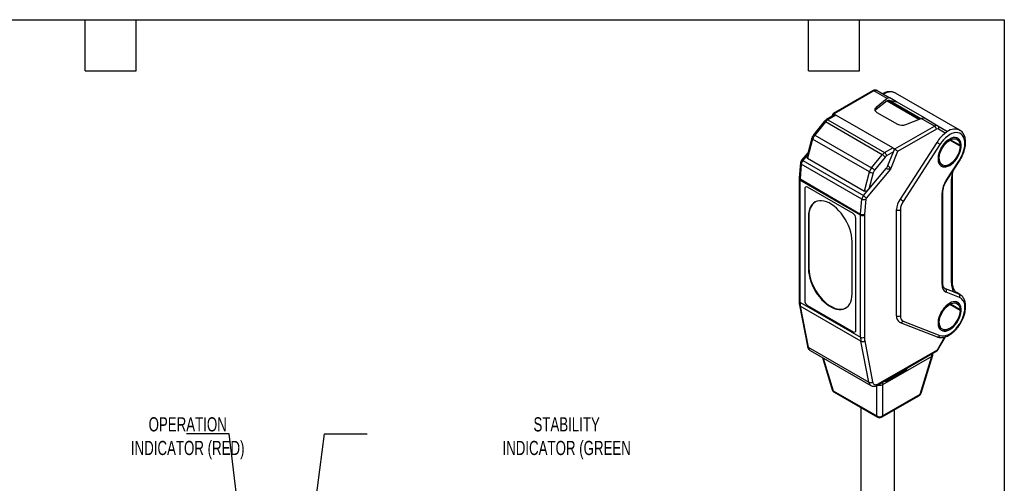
# Model space of a CAD drawing. Header units: millimetres. Extents: x 3 to 137, y 3 to 105.
# Tile 4 of 4: x 63 to 137, y 70 to 105. Entities that reach past the tile are written whole.
import ezdxf

# ---------------------------------------------------------------- set-up
doc = ezdxf.new("R2010")
doc.units = ezdxf.units.MM
doc.header["$LTSCALE"] = 0.5
doc.layers.add('DIMENSIONS', color=140, linetype='Continuous', lineweight=25)
doc.layers.add('TEXT', color=140, linetype='Continuous', lineweight=25)
doc.styles.add('SLDTEXTSTYLE0', font='TXT', dxfattribs={"width": 0.7})
doc.dimstyles.new('SLDDIMSTYLE2', dxfattribs={"dimtxt": 0.18, "dimasz": 0.508, "dimexe": 0, "dimexo": 0.0625, "dimgap": 0, "dimtad": 0, "dimtih": 1, "dimtoh": 1, "dimdec": 0, "dimrnd": 1e-09, "dimzin": 0, "dimdsep": 46, "dimtxsty": 'Standard', "dimblk1": 'DOT', "dimblk2": 'DOT', "dimsah": 1, "dimcen": 0.09, "dimadec": 0, "dimazin": 0, "dimtfac": 0.508, "dimtdec": 0, "dimtofl": 0, "dimtmove": 0, "dimatfit": 3, "dimldrblk": 'DOT', "dimfxl": 0, "dimfrac": 2, "dimtolj": 1, "dimtzin": 0, "dimarcsym": 0})

# ---------------------------------------------------------------- blocks, each defined once
blk = doc.blocks.new('_Dot')
at = {"color": 0, "linetype": 'ByBlock', "lineweight": -2}
blk.add_line((-0.5, 0), (-1, 0), dxfattribs=at)
at = {"color": 0, "linetype": 'ByBlock', "const_width": 0.5}
blk.add_lwpolyline([(-0.25, 0, 1), (0.25, 0, 1)], format="xyb", close=True, dxfattribs=at)

msp = doc.modelspace()

# ---------------------------------------------------------------- linework, layer by layer
for p, q in [((126.68703, 99.46603), (123.74591, 97.76815)), ((126.78702, 99.45612), (123.8222, 97.74457)), ((127.77781, 98.88415), (126.78702, 99.45612)), ((127.03702, 99.48087), (127.98614, 98.93295)), ((133.20741, 96.5273), (128.39908, 99.30308)), ((127.77781, 98.88415), (126.96753, 98.22928)), ((127.77781, 98.72085), (126.96753, 98.06597)), ((127.77781, 98.72085), (130.1567, 97.34754)), ((130.24056, 97.38212), (127.85589, 98.75876)), ((127.92908, 98.7632), (128.48911, 98.64248)), ((127.92908, 98.7632), (130.28774, 97.40158)), ((128.48911, 98.64248), (127.98614, 98.93295)), ((130.613, 97.41638), (128.48911, 98.64248)), ((123.73928, 97.76024), (123.65238, 97.55088)), ((123.76999, 97.61877), (123.8222, 97.74457)), ((123.8222, 97.74457), (123.79735, 97.63457)), ((123.8222, 97.74457), (123.96362, 97.66293)), ((126.96753, 98.22928), (126.96753, 98.06597)), ((127.02084, 97.85741), (128.54315, 96.9786)), ((123.08962, 97.17831), (122.29387, 96.19385)), ((123.175, 97.15387), (122.37925, 96.16941)), ((127.41764, 94.70465), (123.175, 97.15387)), ((123.85075, 97.66539), (123.25042, 97.31883)), ((123.96362, 97.66293), (123.35041, 97.30892)), ((123.35041, 97.30892), (127.59305, 94.8597)), ((128.20626, 95.2137), (123.96362, 97.66293)), ((129.18733, 96.94782), (130.32172, 97.41559)), ((131.31251, 96.84362), (130.32172, 97.41559)), ((130.61339, 97.41628), (131.56251, 96.86836)), ((128.34768, 95.13206), (131.31251, 96.84362)), ((131.45393, 96.59867), (128.56714, 94.93216)), ((131.56251, 96.86836), (132.16606, 96.51982)), ((132.12119, 96.31481), (131.60393, 96.61351)), ((122.16197, 95.93602), (121.80284, 94.58562)), ((122.2223, 95.86357), (121.8423, 94.43465)), ((126.46495, 93.41434), (122.2223, 95.86357)), ((122.37925, 96.16941), (126.62189, 93.72019)), ((131.48935, 95.62202), (128.74169, 91.37346)), ((132.44538, 95.86865), (132.4489, 95.86662)), ((133.22672, 95.33579), (132.44878, 95.78489)), ((132.48497, 95.80482), (133.22672, 95.37661)), ((132.51657, 95.82062), (133.22376, 95.41237)), ((133.0135, 95.94644), (132.98814, 95.95989)), ((133.04886, 95.92603), (133.0135, 95.94644)), ((121.87302, 94.84948), (121.40086, 94.28333)), ((127.59305, 94.8597), (128.20626, 95.2137)), ((128.25855, 94.91729), (127.73447, 94.61475)), ((127.83159, 93.8886), (128.25855, 94.91729)), ((128.56714, 94.93216), (128.02322, 93.62167)), ((128.20626, 95.2137), (128.34768, 95.13206)), ((128.25855, 94.91729), (128.34768, 95.13206)), ((131.72167, 95.46776), (128.97402, 91.2192)), ((133.22376, 95.41237), (133.2942, 95.46015)), ((133.26208, 95.39702), (133.22672, 95.37661)), ((133.29743, 95.37661), (133.22672, 95.33579)), ((133.29743, 95.37661), (133.26208, 95.39702)), ((133.26561, 95.39499), (133.26485, 95.44024)), ((121.3184, 94.08786), (121.22188, 92.97171)), ((121.82351, 94.66333), (121.48741, 94.26032)), ((121.48741, 94.26032), (126.01289, 91.64781)), ((121.8423, 94.43465), (126.08494, 91.98542)), ((126.62189, 93.72019), (127.41764, 94.70465)), ((127.62922, 94.52172), (126.83348, 93.53726)), ((132.18632, 92.77528), (133.17614, 94.30578)), ((132.21284, 92.74831), (133.20265, 94.27881)), ((121.37701, 94.00651), (121.28049, 92.89036)), ((125.90249, 91.394), (121.37701, 94.00651)), ((126.08494, 91.98542), (126.46495, 93.41434)), ((128.02322, 93.62167), (126.22136, 91.46109)), ((126.41333, 92.12797), (127.70011, 93.67093)), ((126.73931, 93.35375), (126.41333, 92.12797)), ((131.78927, 93.88315), (131.8136, 93.86792)), ((131.8136, 93.86792), (131.84895, 93.84751)), ((131.82903, 93.85383), (131.87431, 93.83406)), ((132.44536, 93.90488), (132.4489, 93.90284)), ((121.22188, 92.97171), (121.21804, 92.88441)), ((121.21804, 92.88441), (121.21804, 83.78034)), ((125.8021, 90.19026), (121.27662, 92.80277)), ((121.27662, 92.80277), (121.27662, 83.6987)), ((121.28049, 92.89036), (125.80597, 90.27785)), ((132.59033, 85.14644), (132.59033, 92.86883)), ((132.6489, 85.22808), (132.6489, 92.95047)), ((121.63017, 92.15154), (121.63017, 83.82282)), ((125.23641, 90.31466), (121.8423, 92.27404)), ((126.01289, 91.64781), (126.41333, 92.12797)), ((131.88322, 85.0226), (131.88322, 91.8497)), ((131.9418, 85.10424), (131.9418, 91.93134)), ((125.80597, 90.27785), (125.90249, 91.394)), ((126.18456, 91.37649), (126.08804, 90.26033)), ((128.48911, 82.67796), (128.48911, 90.60214)), ((128.77195, 90.60214), (128.77195, 82.67796)), ((121.94837, 90.13062), (121.91301, 90.11021)), ((121.91301, 90.11021), (121.91301, 86.19081)), ((121.94837, 90.13062), (121.94837, 86.21122)), ((125.44855, 81.61852), (125.44855, 89.94723)), ((125.8021, 81.0862), (125.8021, 90.19026)), ((126.08494, 90.19026), (126.08494, 81.0862)), ((125.1657, 84.31307), (125.1657, 88.23247)), ((121.94837, 86.21122), (121.91301, 86.19081)), ((132.08909, 84.72878), (132.13581, 84.70619)), ((132.73629, 84.471), (132.13581, 84.70619)), ((133.17614, 84.05929), (132.18632, 84.44697)), ((132.73629, 84.471), (133.12562, 84.31851)), ((133.20741, 84.27918), (132.97949, 84.41076)), ((132.98429, 84.40694), (133.03692, 84.37656)), ((133.00506, 84.39378), (133.03692, 84.37656)), ((133.12562, 84.31851), (133.01635, 84.38159)), ((133.12562, 84.31851), (133.20741, 84.27918)), ((121.24636, 83.46857), (121.83505, 80.4094)), ((121.27662, 83.6987), (125.8021, 81.0862)), ((125.82956, 80.78178), (121.30408, 83.39428)), ((121.30408, 83.39428), (121.89277, 80.33512)), ((121.8423, 83.4554), (125.23641, 81.49602)), ((132.44538, 83.62054), (132.4489, 83.6185)), ((133.22672, 83.08768), (132.44878, 83.53678)), ((132.48497, 83.5567), (133.22672, 83.1285)), ((132.51657, 83.57251), (133.22376, 83.16425)), ((133.0135, 83.69832), (132.98814, 83.71178)), ((133.04886, 83.67791), (133.0135, 83.69832)), ((133.22376, 83.16425), (133.2942, 83.21204)), ((133.26208, 83.14891), (133.22672, 83.1285)), ((133.29743, 83.1285), (133.22672, 83.08768)), ((133.29743, 83.1285), (133.26208, 83.14891)), ((133.26561, 83.14687), (133.26485, 83.19212)), ((128.97402, 82.29421), (131.72167, 81.21802)), ((128.75966, 82.18962), (131.50731, 81.11344)), ((131.78927, 81.63504), (131.8136, 81.61981)), ((131.8136, 81.61981), (131.84895, 81.5994)), ((131.82903, 81.60572), (131.87431, 81.58595)), ((132.44536, 81.65677), (132.4489, 81.65472)), ((131.5418, 80.15527), (132.09044, 81.10554)), ((131.57358, 80.13691), (132.14211, 81.12163)), ((121.89277, 80.33512), (126.41826, 77.72261)), ((122.04751, 80.09061), (126.57299, 77.4781)), ((126.41826, 77.72261), (125.82956, 80.78178)), ((126.10966, 80.81222), (126.69835, 77.75305)), ((127.11438, 77.59938), (131.5418, 80.15527)), ((122.94667, 79.57153), (123.68256, 77.16188)), ((123.01338, 79.53302), (123.76057, 77.08636)), ((127.07295, 77.50781), (131.50037, 80.0637)), ((131.1054, 79.65835), (127.42845, 77.53569)), ((130.2478, 76.84144), (131.10858, 79.66006)), ((130.32581, 76.91695), (131.19144, 79.75146)), ((131.1054, 79.65835), (131.1054, 79.83569)), ((131.19327, 79.76868), (131.19327, 79.88642)), ((127.71129, 77.78063), (129.19621, 78.63786)), ((129.19621, 78.63786), (129.27907, 78.78137)), ((129.27906, 78.78137), (129.19621, 78.63786)), ((127.79413, 77.92414), (127.71129, 77.78063)), ((127.0074, 75.212), (127.0074, 77.47618)), ((127.42522, 77.5337), (127.42522, 75.212)), ((127.42845, 77.71303), (127.42845, 77.53569)), ((127.71129, 77.78063), (127.54557, 77.78064)), ((123.76057, 77.08636), (127.0074, 75.212)), ((123.81949, 76.98968), (127.06633, 75.11533)), ((127.3663, 75.11533), (130.18887, 76.74476)), ((127.42522, 75.212), (130.2478, 76.84144)), ((125.82489, 75.83199), (125.82489, 62.97767)), ((128.32489, 62.97767), (128.32489, 75.66871))]:
    msp.add_line(p, q)
at = {"flags": 128}
for points in [[(127.02084, 97.85741), (126.96449, 97.89623), (126.92075, 97.94014), (126.89098, 97.98779), (126.8761, 98.0377), (126.87656, 98.08836), (126.89236, 98.13818), (126.92299, 98.18564), (126.96753, 98.22928)], [(126.96753, 98.06597), (126.92299, 98.02233), (126.89482, 97.97986)], [(123.175, 97.15387), (123.14875, 97.16785), (123.12622, 97.1774), (123.10825, 97.18216), (123.09555, 97.18193), (123.08962, 97.17831)], [(133.58027, 95.53989), (133.56892, 95.71798), (133.53508, 95.87939), (133.47943, 96.02086), (133.40309, 96.13957), (133.3076, 96.23313), (133.19487, 96.29966), (133.06716, 96.33782), (132.92704, 96.34685), (132.77732, 96.32657), (132.62101, 96.27738), (132.46125, 96.20028), (132.30123, 96.09681), (132.14418, 95.96904), (131.99325, 95.81955), (131.85146, 95.65133), (131.72167, 95.46776)], [(133.19349, 96.53508), (133.20081, 96.53105), (133.20741, 96.5273)], [(122.2223, 95.86357), (122.19727, 95.8799), (122.1783, 95.89641), (122.16614, 95.91247), (122.16124, 95.92746), (122.16197, 95.93602)], [(132.4489, 95.8707), (132.30866, 95.77632), (132.17224, 95.65767), (132.04337, 95.518), (131.92556, 95.36111), (131.82202, 95.19127), (131.73558, 95.01314), (131.66861, 94.83155), (131.62291, 94.65147), (131.59975, 94.47781), (131.59975, 94.31531), (131.62291, 94.16839), (131.66861, 94.04107), (131.73558, 93.93682), (131.82202, 93.85848), (131.92556, 93.80818), (132.04337, 93.78731), (132.17224, 93.79643), (132.30866, 93.83529), (132.4489, 93.90284)], [(132.4489, 93.90692), (132.30924, 93.83966), (132.17339, 93.80096), (132.04505, 93.79188), (131.92773, 93.81266), (131.82462, 93.86274), (131.73854, 93.94076), (131.67184, 94.04458), (131.62634, 94.17137), (131.60327, 94.31768), (131.60327, 94.47951), (131.62634, 94.65245), (131.67184, 94.83178), (131.73854, 95.01261), (131.82462, 95.19001), (131.92773, 95.35914), (132.04505, 95.51538), (132.17339, 95.65447), (132.30924, 95.77263), (132.4489, 95.86662)], [(133.22672, 95.33579), (133.21584, 95.1798), (133.1835, 95.01562), (133.13062, 94.84783), (133.05866, 94.68112), (132.96964, 94.52018), (132.86605, 94.36948), (132.75079, 94.23326), (132.62709, 94.11532), (132.4984, 94.01897), (132.36833, 93.94689), (132.24051, 93.90111), (132.11852, 93.8829), (132.00578, 93.89278), (131.90543, 93.93046), (131.82028, 93.9949), (131.75273, 94.08429), (131.70465, 94.19613), (131.67739, 94.32729), (131.67171, 94.47411), (131.68778, 94.63247), (131.72514, 94.79794), (131.78275, 94.9659), (131.859, 95.13164), (131.95175, 95.29054), (132.05841, 95.43814), (132.17599, 95.57031), (132.30121, 95.68336), (132.43056, 95.77412), (132.56042, 95.84006), (132.68717, 95.87933), (132.80725, 95.89083), (132.9173, 95.87424), (133.01425, 95.83003), (133.09538, 95.75942), (133.15843, 95.6644), (133.20162, 95.54763), (133.22376, 95.41237)], [(132.4489, 93.90284), (132.58915, 93.99722), (132.72557, 94.11586), (132.85444, 94.25554), (132.97225, 94.41243), (133.07579, 94.58226), (133.16222, 94.7604), (133.2292, 94.94198), (133.27489, 95.12206), (133.29806, 95.29572), (133.29806, 95.45823), (133.27489, 95.60514), (133.2292, 95.73246), (133.16222, 95.83672), (133.07579, 95.91506), (132.97225, 95.96535), (132.85444, 95.98622), (132.72557, 95.9771), (132.58915, 95.93824), (132.4489, 95.8707)], [(133.07318, 95.91079), (133.04043, 95.93547), (133.03342, 95.94011)], [(121.40086, 94.28333), (121.40705, 94.28727), (121.42014, 94.28796), (121.43839, 94.28356), (121.46111, 94.27423), (121.48741, 94.26032)], [(133.17614, 94.30578), (133.19115, 94.29318), (133.20016, 94.2842), (133.2028, 94.27919), (133.20265, 94.27881)], [(132.21284, 92.74831), (132.21299, 92.74869), (132.21035, 92.75371), (132.20134, 92.76268), (132.18632, 92.77528)], [(125.1657, 88.23247), (125.15471, 88.45685), (125.12187, 88.69088), (125.06762, 88.93142), (124.99271, 89.1752), (124.89815, 89.41893), (124.78521, 89.65931), (124.65542, 89.89309), (124.51054, 90.11711), (124.35253, 90.32834), (124.18352, 90.52392), (124.0058, 90.70122), (123.82177, 90.85782), (123.63392, 90.99162), (123.4448, 91.1008), (123.25695, 91.18389), (123.07292, 91.23976), (122.8952, 91.26766), (122.72619, 91.26721), (122.56817, 91.23842), (122.42329, 91.18167), (122.29351, 91.09774), (122.18057, 90.98776), (122.086, 90.85321), (122.01109, 90.69592), (121.95685, 90.51801), (121.92401, 90.32189), (121.91301, 90.11021)], [(121.91301, 86.19081), (121.92401, 85.96644), (121.95685, 85.7324), (122.01109, 85.49186), (122.086, 85.24808), (122.18057, 85.00436), (122.29351, 84.76398), (122.42329, 84.5302), (122.56817, 84.30618), (122.72619, 84.09495), (122.8952, 83.89936), (123.07292, 83.72207), (123.25695, 83.56547), (123.4448, 83.43167), (123.63392, 83.32249), (123.82177, 83.2394), (124.0058, 83.18353), (124.18352, 83.15563), (124.35253, 83.15608), (124.51054, 83.18487), (124.65542, 83.24161), (124.78521, 83.32555), (124.89815, 83.43553), (124.99271, 83.57008), (125.06762, 83.72737), (125.12187, 83.90528), (125.15471, 84.1014), (125.1657, 84.31307)], [(121.94837, 86.21122), (121.95937, 85.98685), (121.99221, 85.75281), (122.04645, 85.51227), (122.12136, 85.26849), (122.21592, 85.02477), (122.32886, 84.78439), (122.45865, 84.55061), (122.60353, 84.32659), (122.76154, 84.11536), (122.93055, 83.91977), (123.10827, 83.74248), (123.2923, 83.58588), (123.48015, 83.45208), (123.66928, 83.3429), (123.85713, 83.25981), (124.04116, 83.20394), (124.21888, 83.17604), (124.38789, 83.17649), (124.5459, 83.20528), (124.69078, 83.26202), (124.70681, 83.27047)], [(132.4489, 83.62259), (132.30866, 83.52821), (132.17224, 83.40956), (132.04337, 83.26989), (131.92556, 83.11299), (131.82202, 82.94316), (131.73558, 82.76502), (131.66861, 82.58344), (131.62291, 82.40336), (131.59975, 82.2297), (131.59975, 82.0672), (131.62291, 81.92028), (131.66861, 81.79296), (131.73558, 81.68871), (131.82202, 81.61036), (131.92556, 81.56007), (132.04337, 81.5392), (132.17224, 81.54832), (132.30866, 81.58718), (132.4489, 81.65472)], [(132.4489, 81.65881), (132.30924, 81.59154), (132.17339, 81.55285), (132.04505, 81.54376), (131.92773, 81.56455), (131.82462, 81.61463), (131.73854, 81.69265), (131.67184, 81.79647), (131.62634, 81.92326), (131.60327, 82.06957), (131.60327, 82.2314), (131.62634, 82.40434), (131.67184, 82.58367), (131.73854, 82.7645), (131.82462, 82.9419), (131.92773, 83.11103), (132.04505, 83.26727), (132.17339, 83.40636), (132.30924, 83.52451), (132.4489, 83.6185)], [(133.22672, 83.08768), (133.21584, 82.93169), (133.1835, 82.76751), (133.13062, 82.59971), (133.05866, 82.43301), (132.96964, 82.27206), (132.86605, 82.12137), (132.75079, 81.98515), (132.62709, 81.86721), (132.4984, 81.77086), (132.36833, 81.69878), (132.24051, 81.65299), (132.11852, 81.63479), (132.00578, 81.64466), (131.90543, 81.68235), (131.82028, 81.74679), (131.75273, 81.83618), (131.70465, 81.94802), (131.67739, 82.07918), (131.67171, 82.226), (131.68778, 82.38436), (131.72514, 82.54983), (131.78275, 82.71779), (131.859, 82.88353), (131.95175, 83.04243), (132.05841, 83.19002), (132.17599, 83.3222), (132.30121, 83.43525), (132.43056, 83.52601), (132.56042, 83.59195), (132.68717, 83.63122), (132.80725, 83.64272), (132.9173, 83.62613), (133.01425, 83.58191), (133.09538, 83.51131), (133.15843, 83.41629), (133.20162, 83.29952), (133.22376, 83.16425)], [(131.72167, 81.21802), (131.85146, 81.18431), (131.99325, 81.17979), (132.14418, 81.20456), (132.30123, 81.25812), (132.46125, 81.33939), (132.62101, 81.44675), (132.77732, 81.57804), (132.92704, 81.73062), (133.06716, 81.90143), (133.19487, 82.08704), (133.3076, 82.28372), (133.40309, 82.48753), (133.47943, 82.69438), (133.53508, 82.9001), (133.56892, 83.10058), (133.58027, 83.29178)], [(132.4489, 81.65472), (132.58915, 81.74911), (132.72557, 81.86775), (132.85444, 82.00743), (132.97225, 82.16432), (133.07579, 82.33415), (133.16222, 82.51229), (133.2292, 82.69387), (133.27489, 82.87395), (133.29806, 83.04761), (133.29806, 83.21011), (133.27489, 83.35703), (133.2292, 83.48435), (133.16222, 83.58861), (133.07579, 83.66695), (132.97225, 83.71724), (132.85444, 83.73811), (132.72557, 83.72899), (132.58915, 83.69013), (132.4489, 83.62259)], [(133.07318, 83.66268), (133.04043, 83.68736), (133.03342, 83.692)], [(131.5418, 80.15527), (131.55859, 80.14557), (131.5693, 80.13938), (131.57352, 80.13695), (131.57358, 80.13691)], [(126.69835, 77.75305), (126.71868, 77.68413), (126.75065, 77.62712), (126.7933, 77.5837), (126.8454, 77.55514), (126.90541, 77.54229), (126.97155, 77.54552), (127.0419, 77.56474), (127.11438, 77.59938)]]:
    msp.add_lwpolyline(points, dxfattribs=at)
for centre, radius, start, end in [((126.72844, 99.37435), 0.1006, 54.3824225, 114.307119), ((126.93348, 99.25169), 0.25148, 65.6860478, 125.6181727), ((128.02788, 98.46329), 0.91818, 66.1537255, 125.1508162), ((123.68579, 96.75276), 0.64946, 121.0914121, 141.8588467), ((123.29182, 97.22714), 0.1006, 54.3837187, 114.2922398), ((128.89923, 97.67454), 0.78174, 242.9037777, 291.6254509), ((131.45896, 96.63919), 0.25148, 65.6860478, 125.6181727), ((131.14689, 96.5847), 0.30736, 2.6054785, 57.3945217), ((131.5418, 96.47601), 0.15089, 65.6860478, 125.6181727), ((133.76557, 94.18057), 2.69425, 127.6133139, 147.6552717), ((131.45318, 96.7198), 0.18445, 324.8149144, 53.6487566), ((132.82534, 95.60712), 0.99832, 68.360213, 134.8565495), ((123.03164, 95.64144), 0.83927, 141.0173699, 164.65281), ((122.31172, 96.09486), 0.10059, 47.831775, 100.2203766), ((130.37859, 93.69713), 2.22238, 52.8184972, 60.013027), ((132.77903, 95.47096), 0.51529, 358.7977846, 129.8403492), ((131.21468, 95.63133), 2.36736, 325.9491428, 357.7863895), ((133.53876, 95.63152), 0.1006, 294.3760272, 354.2894955), ((127.92843, 94.30354), 0.64946, 121.0914121, 141.8588467), ((127.42743, 94.60078), 0.30736, 2.6054785, 57.3945217), ((131.46296, 95.45595), 1.83618, 302.4763035, 357.5236963), ((132.17583, 95.37682), 1.05089, 359.9887966, 2.0237805), ((121.40852, 94.091), 0.09018, 182.0114649, 249.5462639), ((121.85181, 93.9509), 0.47805, 139.6651239, 173.3199698), ((127.04093, 94.05509), 0.75089, 38.4211964, 59.8886511), ((127.9357, 94.28105), 0.38968, 121.0914121, 141.8588467), ((127.27429, 93.19222), 0.83927, 141.0173699, 164.65281), ((126.7014, 93.83359), 0.48133, 240.5769928, 274.5169168), ((126.24518, 93.07063), 0.75089, 38.4211964, 59.8886511), ((127.22491, 93.22048), 0.50356, 141.0173699, 164.65281), ((127.04308, 94.21633), 0.85391, 320.3039246, 337.4306446), ((135.14509, 92.84765), 2.55486, 166.6117337, 179.5250567), ((121.31367, 92.89119), 0.09587, 184.0413166, 247.2624744), ((121.31523, 92.97718), 0.09351, 183.3502704, 248.1899887), ((122.294, 92.80165), 1.01738, 174.9982167, 179.9372348), ((133.65742, 91.78112), 1.77552, 145.9491428, 177.7863895), ((132.54877, 92.9605), 0.10066, 294.3859514, 354.1757293), ((121.75949, 92.17251), 0.13101, 50.7967148, 189.214037), ((131.84161, 91.94143), 0.10073, 294.397993, 354.0379183), ((123.136, 90.23018), 1.1918, 127.695138, 184.791871), ((126.37729, 91.33839), 0.47805, 139.6651239, 173.3199698), ((126.06269, 91.69374), 0.33986, 241.8782192, 291.0142997), ((125.66611, 91.05091), 0.69033, 36.4544232, 59.8448302), ((126.34283, 91.35795), 0.15935, 139.6651239, 173.3199698), ((129.96761, 90.54499), 1.4796, 145.9491428, 177.7863895), ((127.63094, 89.44857), 2.22238, 52.8184972, 60.013027), ((129.95475, 90.55642), 1.18368, 145.9491428, 177.7863895), ((128.63053, 90.87508), 0.3074, 242.6096722, 297.3903278), ((124.98798, 89.92627), 0.46104, 2.6054785, 57.3945217), ((126.81948, 90.18915), 1.01738, 174.9982167, 179.9372348), ((125.94352, 90.4632), 0.3074, 242.6096722, 297.3903278), ((125.96617, 90.57759), 0.33986, 241.8782192, 291.0142997), ((126.89885, 90.18937), 0.81391, 174.9982167, 179.9372348), ((132.45109, 84.954), 0.572, 173.1120576, 242.4271614), ((131.84171, 85.11422), 0.10059, 294.3746583, 354.3052007), ((132.0199, 84.54907), 0.19525, 328.4714854, 53.5839839), ((134.04194, 85.10664), 1.45216, 178.4292316, 205.9584114), ((132.54881, 85.23806), 0.10059, 294.3746583, 354.3052007), ((121.31813, 83.79033), 0.10059, 185.6947993, 245.6253417), ((122.09074, 83.84378), 0.46104, 182.6054785, 237.3945217), ((133.00971, 84.16139), 0.19525, 328.4714854, 53.5839839), ((132.82312, 83.38325), 0.76266, 353.1120576, 62.4271614), ((121.35427, 83.49285), 0.1106, 192.648239, 243.0147867), ((122.89067, 83.69087), 1.61407, 179.721794, 190.5881219), ((132.77903, 83.22285), 0.51529, 358.7977846, 129.8403492), ((131.46296, 83.20783), 1.83618, 302.4763035, 357.5236963), ((132.17583, 83.12871), 1.05089, 359.9887966, 2.0237805), ((133.53876, 83.38341), 0.1006, 294.3761123, 354.2885184), ((128.97897, 82.62413), 0.49281, 173.7285598, 235.3976237), ((128.63053, 82.9509), 0.3074, 242.6096722, 297.3903278), ((128.80931, 82.35985), 0.17731, 253.7130976, 338.2722733), ((129.15053, 82.63223), 0.38133, 173.1120576, 242.4271614), ((125.31922, 81.59754), 0.13101, 230.7967148, 9.214037), ((127.41616, 81.07836), 1.61407, 179.721794, 190.5881219), ((125.94352, 81.35914), 0.3074, 242.6096722, 297.3903278), ((127.53759, 81.07914), 1.45267, 179.721794, 190.5881219), ((131.55695, 81.28367), 0.17732, 253.7444735, 338.2700484), ((121.94297, 80.43369), 0.11061, 192.6801343, 243.0133584), ((122.22933, 80.37689), 0.33914, 187.0750522, 237.5788915), ((125.94537, 81.02003), 0.26491, 244.0766418, 308.3289176), ((131.44666, 80.14316), 0.09591, 304.0563508, 7.2558296), ((131.40038, 80.23691), 0.2, 299.9973117, 329.9999999), ((123.96948, 77.2495), 0.3, 196.9821863, 240.0026883), ((123.79734, 77.2024), 0.12173, 199.4459569, 252.4151979), ((126.53407, 77.96086), 0.26491, 244.0766418, 308.3289176), ((126.75456, 77.76428), 0.33887, 187.0632291, 237.7801411), ((127.01424, 77.58952), 0.10062, 305.7058857, 5.6196952), ((123.88957, 77.09869), 0.12959, 185.4589815, 237.2630758), ((130.03889, 77.00458), 0.3, 299.9973117, 343.0178137), ((130.1188, 76.85377), 0.12959, 302.7369242, 354.5410185), ((130.21102, 76.95748), 0.12173, 287.5848021, 340.5540432), ((127.21631, 75.51584), 0.36873, 235.4891912, 304.5108088), ((127.13641, 75.22433), 0.12959, 185.4589815, 237.2630758), ((127.21631, 75.37514), 0.3, 240.0026883, 299.9973117), ((127.29622, 75.22433), 0.12959, 302.7369242, 354.5410185)]:
    msp.add_arc(centre, radius, start, end)
for points, knots in [([(127.03704, 99.48086), (127.01282, 99.49242), (126.96248, 99.51644), (126.87751, 99.52519), (126.79085, 99.51302), (126.72792, 99.48877), (126.69407, 99.46994), (126.68703, 99.46603)], [0, 0, 0, 0, 0.21844032, 0.45406075, 0.68893061, 0.93534566, 1, 1, 1, 1]), ([(128.41011, 99.2928), (128.39513, 99.30284), (128.34124, 99.33895), (128.2346, 99.37652), (128.09448, 99.40474), (127.94618, 99.4068), (127.79183, 99.38522), (127.63279, 99.33689), (127.51542, 99.28968), (127.45249, 99.25224), (127.44292, 99.24655)], [0, 0, 0, 0, 0.05678646, 0.20437382, 0.35185819, 0.50136078, 0.65440158, 0.81131188, 0.97130892, 1, 1, 1, 1]), ([(127.98614, 98.93295), (127.95957, 98.9483), (127.92666, 98.95266), (127.85446, 98.93575), (127.81539, 98.91453), (127.77781, 98.88415)], [0, 0, 0, 0, 0.5, 0.5, 1, 1, 1, 1]), ([(123.74408, 97.75827), (123.74508, 97.76292), (123.7474, 97.77368), (123.77675, 97.76821), (123.80761, 97.75216), (123.8222, 97.74457)], [0, 0, 0, 0, 0.28577029, 0.66226051, 1, 1, 1, 1]), ([(123.25042, 97.31883), (123.23229, 97.30738), (123.18399, 97.27687), (123.13074, 97.22729), (123.09803, 97.18832), (123.08962, 97.17831)], [0, 0, 0, 0, 0.30860935, 0.8222966, 1, 1, 1, 1]), ([(123.85274, 97.66247), (123.85654, 97.66594), (123.87388, 97.68179), (123.91471, 97.68329), (123.9478, 97.66951), (123.96362, 97.66293)], [0, 0, 0, 0, 0.12744931, 0.58274709, 1, 1, 1, 1]), ([(130.32172, 97.41559), (130.37434, 97.43728), (130.42904, 97.44948), (130.5301, 97.44972), (130.57618, 97.43776), (130.61339, 97.41628)], [0, 0, 0, 0, 0.5, 0.5, 1, 1, 1, 1]), ([(132.16606, 96.51982), (132.17233, 96.51567), (132.18508, 96.50722), (132.1984, 96.49161), (132.20851, 96.47179), (132.21289, 96.44742), (132.20601, 96.41088), (132.18047, 96.36453), (132.14109, 96.3315), (132.12119, 96.31481)], [0, 0, 0, 0, 0.07852179, 0.15950477, 0.24593496, 0.37124727, 0.50025594, 0.74751524, 1, 1, 1, 1]), ([(133.63885, 95.62153), (133.63826, 95.6549), (133.63653, 95.75108), (133.61724, 95.90237), (133.57365, 96.06893), (133.50798, 96.21856), (133.42241, 96.34884), (133.31748, 96.45319), (133.23841, 96.51537), (133.19235, 96.53524), (133.19005, 96.53624)], [0, 0, 0, 0, 0.08312845, 0.23958215, 0.39600039, 0.55074187, 0.70217541, 0.84929054, 0.99247168, 1, 1, 1, 1]), ([(122.29387, 96.19385), (122.28088, 96.17677), (122.24462, 96.12914), (122.19611, 96.04235), (122.17323, 95.97109), (122.16197, 95.93602)], [0, 0, 0, 0, 0.22107157, 0.61660831, 1, 1, 1, 1]), ([(133.20265, 94.27881), (133.22338, 94.31171), (133.28308, 94.40648), (133.37135, 94.57008), (133.46121, 94.76923), (133.53417, 94.97163), (133.5893, 95.17438), (133.62525, 95.37473), (133.63791, 95.52314), (133.63868, 95.60394), (133.63885, 95.62153)], [0, 0, 0, 0, 0.07766535, 0.22374516, 0.36998581, 0.51645366, 0.66331089, 0.81071061, 0.95876868, 1, 1, 1, 1]), ([(128.20626, 95.2137), (128.21906, 95.20473), (128.24573, 95.18604), (128.27831, 95.13954), (128.30163, 95.08729), (128.30566, 95.05074), (128.3074, 95.035)], [0, 0, 0, 0, 0.24561097, 0.51180947, 0.78980369, 1, 1, 1, 1]), ([(128.34768, 95.13206), (128.38102, 95.11282), (128.42769, 95.07873), (128.51339, 95.00066), (128.54875, 94.96003), (128.56714, 94.93216)], [0, 0, 0, 0, 0.5, 0.5, 1, 1, 1, 1]), ([(121.40086, 94.28333), (121.38944, 94.2682), (121.35957, 94.22863), (121.32951, 94.16131), (121.3217, 94.10968), (121.3184, 94.08786)], [0, 0, 0, 0, 0.26343908, 0.6887615, 1, 1, 1, 1]), ([(121.8423, 94.43465), (121.83334, 94.44125), (121.81433, 94.45524), (121.79797, 94.48913), (121.79365, 94.53158), (121.79528, 94.56535), (121.80283, 94.58359), (121.80357, 94.58539)], [0, 0, 0, 0, 0.20148928, 0.4271305, 0.68312904, 0.96872048, 1, 1, 1, 1]), ([(128.02322, 93.62167), (128.00863, 93.61967), (127.98262, 93.61609), (127.93856, 93.61514), (127.8965, 93.61709), (127.83944, 93.62386), (127.76706, 93.63937), (127.72127, 93.66095), (127.70011, 93.67093)], [0, 0, 0, 0, 0.16791531, 0.29944662, 0.4318389, 0.55008769, 0.79209462, 1, 1, 1, 1]), ([(127.83159, 93.8886), (127.84067, 93.88277), (127.85937, 93.87076), (127.88889, 93.84443), (127.91881, 93.81269), (127.94633, 93.77758), (127.97098, 93.74031), (127.99161, 93.70305), (128.01043, 93.66214), (128.01863, 93.63622), (128.02322, 93.62167)], [0, 0, 0, 0, 0.10144631, 0.20886993, 0.32489323, 0.45160568, 0.56940415, 0.70144614, 0.83253513, 1, 1, 1, 1]), ([(132.6489, 92.95047), (132.64937, 92.98226), (132.65072, 93.07501), (132.66702, 93.23785), (132.69531, 93.40904), (132.72435, 93.51674), (132.73475, 93.55531)], [0, 0, 0, 0, 0.16917592, 0.49346919, 0.8186097, 1, 1, 1, 1]), ([(131.9418, 91.93134), (131.94223, 91.95288), (131.94351, 92.0159), (131.95816, 92.13026), (131.99181, 92.27398), (132.04238, 92.42242), (132.10762, 92.56834), (132.1674, 92.67677), (132.20406, 92.73449), (132.21284, 92.74831)], [0, 0, 0, 0, 0.08898683, 0.26031303, 0.43285268, 0.60660098, 0.78128742, 0.94760829, 1, 1, 1, 1]), ([(126.41333, 92.12797), (126.36926, 92.07513), (126.30382, 92.02119), (126.17558, 91.96552), (126.11828, 91.96618), (126.08494, 91.98542)], [0, 0, 0, 0, 0.5, 0.5, 1, 1, 1, 1]), ([(132.08983, 84.72904), (132.07336, 84.74024), (132.04179, 84.7617), (132.00193, 84.81719), (131.96915, 84.89225), (131.94634, 84.98695), (131.94329, 85.06574), (131.9418, 85.10424)], [0, 0, 0, 0, 0.21807248, 0.41804983, 0.60676549, 0.80787651, 1, 1, 1, 1]), ([(133.00529, 84.39438), (132.9994, 84.39761), (132.95849, 84.42), (132.89134, 84.4758), (132.81024, 84.57326), (132.74488, 84.69285), (132.69567, 84.83048), (132.66323, 84.98487), (132.65019, 85.12028), (132.64919, 85.20413), (132.6489, 85.22808)], [0, 0, 0, 0, 0.027565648, 0.191135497, 0.351871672, 0.505458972, 0.653493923, 0.798584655, 0.942463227, 1, 1, 1, 1]), ([(121.21804, 83.78034), (121.21863, 83.74541), (121.22028, 83.64855), (121.23211, 83.54552), (121.2445, 83.47859), (121.24636, 83.46857)], [0, 0, 0, 0, 0.324223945, 0.898902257, 1, 1, 1, 1]), ([(133.01635, 84.38159), (133.01011, 84.38272), (132.99559, 84.38537), (132.96706, 84.39296), (132.9354, 84.40188), (132.88977, 84.41581), (132.82872, 84.43582), (132.76577, 84.45978), (132.73629, 84.471)], [0, 0, 0, 0, 0.10742005, 0.25016332, 0.3749261, 0.50010403, 0.76579019, 1, 1, 1, 1]), ([(133.63885, 83.37342), (133.63825, 83.40679), (133.63653, 83.50297), (133.61725, 83.65428), (133.57362, 83.82075), (133.50812, 83.9707), (133.42192, 84.09983), (133.32334, 84.20396), (133.24672, 84.25267), (133.21144, 84.2751)], [0, 0, 0, 0, 0.08527782, 0.24577681, 0.4062394, 0.5649819, 0.72033091, 0.87124986, 1, 1, 1, 1]), ([(131.50731, 81.11344), (131.53455, 81.10384), (131.60628, 81.07858), (131.73057, 81.05859), (131.87956, 81.05891), (132.03465, 81.08416), (132.19431, 81.13403), (132.35638, 81.20836), (132.51806, 81.30605), (132.67651, 81.42527), (132.82915, 81.56378), (132.97378, 81.71919), (133.10846, 81.88907), (133.2314, 82.07089), (133.34093, 82.26206), (133.43551, 82.45987), (133.51374, 82.66159), (133.57447, 82.86453), (133.61623, 83.06584), (133.63621, 83.23588), (133.63814, 83.33634), (133.63885, 83.37342)], [0, 0, 0, 0, 0.03130692, 0.08244493, 0.13419534, 0.18720861, 0.2415422, 0.29688922, 0.35279425, 0.40885653, 0.46483718, 0.52068317, 0.57640491, 0.6320425, 0.68764874, 0.74328088, 0.79898062, 0.85480978, 0.9108284, 0.96708669, 1, 1, 1, 1]), ([(128.70146, 82.22004), (128.71005, 82.2142), (128.72826, 82.20183), (128.74881, 82.19384), (128.75966, 82.18962)], [0, 0, 0, 0, 0.47237974, 1, 1, 1, 1]), ([(121.83505, 80.4094), (121.8405, 80.38576), (121.85413, 80.32657), (121.89283, 80.24048), (121.95733, 80.15711), (122.0144, 80.10468), (122.05272, 80.0889), (122.05731, 80.08701)], [0, 0, 0, 0, 0.17533217, 0.43898934, 0.69049831, 0.96295907, 1, 1, 1, 1]), ([(131.10858, 79.66006), (131.13518, 79.67667), (131.18428, 79.70733), (131.18696, 79.75241), (131.18819, 79.77305)], [0, 0, 0, 0, 0.54196899, 1, 1, 1, 1]), ([(126.57471, 77.47797), (126.60421, 77.46346), (126.66437, 77.43387), (126.76622, 77.41986), (126.87171, 77.42777), (126.97521, 77.45668), (127.04125, 77.49123), (127.07295, 77.50781)], [0, 0, 0, 0, 0.19191752, 0.39137494, 0.59350557, 0.80487848, 1, 1, 1, 1]), ([(127.42522, 77.5337), (127.39165, 77.51639), (127.32197, 77.48045), (127.19715, 77.47292), (127.10986, 77.48452), (127.07694, 77.50078), (127.07212, 77.50316)], [0, 0, 0, 0, 0.32712931, 0.67899366, 0.95296878, 1, 1, 1, 1])]:
    msp.add_open_spline(points, degree=3, knots=knots)
for points in [[(127.77781, 98.72085), (127.80453, 98.74244), (127.83192, 98.75574), (127.85589, 98.75876)], [(127.85589, 98.75876), (127.8819, 98.7665), (127.90678, 98.76801), (127.92908, 98.7632)], [(133.03692, 84.37656), (133.03059, 84.37899), (133.02381, 84.38063), (133.01635, 84.38159)], [(131.10858, 79.66006), (131.10753, 79.65954), (131.10647, 79.65897), (131.1054, 79.65835)], [(127.42845, 77.53569), (127.42738, 77.53508), (127.42631, 77.53441), (127.42522, 77.5337)]]:
    msp.add_open_spline(points, degree=3)
at = {"layer": 'TEXT'}
for p, q in [((3.175, 104.775), (136.525, 104.775)), ((67.945, 100.965), (67.945, 104.775)), ((71.755, 100.965), (71.755, 104.775)), ((121.92, 100.965), (121.92, 104.775)), ((125.73, 100.965), (125.73, 104.775)), ((136.525, 104.775), (136.525, 3.175)), ((67.945, 100.965), (71.755, 100.965)), ((121.92, 100.965), (125.73, 100.965))]:
    msp.add_line(p, q, dxfattribs=at)

# ---------------------------------------------------------------- texts
at = {"layer": 'DIMENSIONS', "char_height": 1.0583333, "attachment_point": 2, "style": 'SLDTEXTSTYLE0'}
for s, insert in [('OPERATION^JINDICATOR (RED)', (75.58982, 75.11535)), ('STABILITY^JINDICATOR (GREEN', (103.86802, 75.11535))]:
    msp.add_mtext(s, dxfattribs=dict(at, insert=insert))

# ---------------------------------------------------------------- leaders
at = {"layer": 'DIMENSIONS'}
for points in [[(80.14436, 61.75619), (78.67422, 73.87789), (75.49922, 73.87789)], [(84.20012, 61.71475), (85.8057, 73.87789), (88.9807, 73.87789)]]:
    msp.add_leader(points, dimstyle='SLDDIMSTYLE2', dxfattribs=at)

doc.saveas('drawing.dxf')
